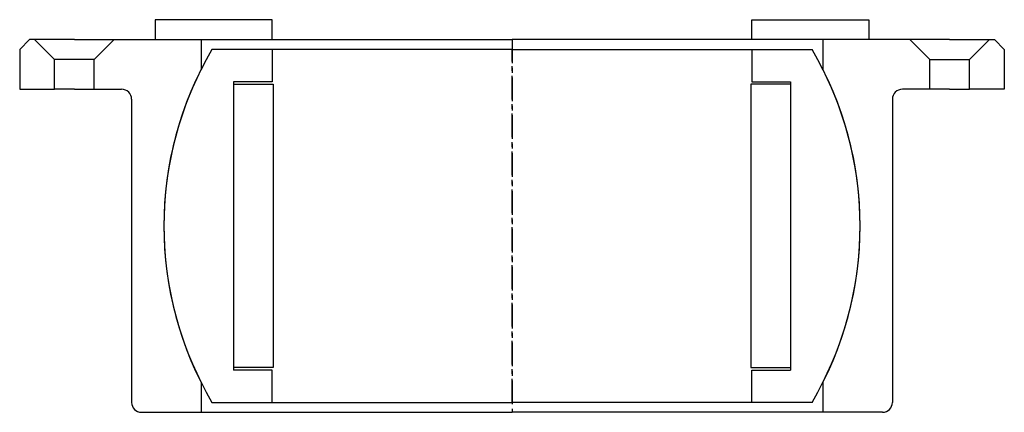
# Model space of a CAD drawing. Header units: millimetres. Extents: x -99 to 99, y -67 to 12.
import ezdxf

# ---------------------------------------------------------------- set-up
doc = ezdxf.new("R2010")
doc.units = ezdxf.units.MM
doc.header["$LTSCALE"] = 0.15
doc.header["$MEASUREMENT"] = 0
doc.linetypes.add('CENTER', pattern=[50.8, 31.75, -6.35, 6.35, -6.35])
doc.layers.get('0').update_dxf_attribs({"linetype": 'CONTINUOUS'})
doc.layers.add('CENTER', color=1, linetype='CENTER')

# ---------------------------------------------------------------- blocks, each defined once
blk = doc.blocks.new('M51-130-95')
for p, q in [((-48.25, 41.5), (-71.75, 41.5)), ((-71.75, 41.5), (-71.75, 37.5)), ((-48.25, 37.5), (-48.25, 41.5)), ((48.25, 41.5), (71.75, 41.5)), ((48.25, 37.5), (48.25, 41.5)), ((71.75, 41.5), (71.75, 37.5)), ((-97, 37.5), (-99, 35.5)), ((-96, 37.5), (-97, 37.5)), ((-96, 37.5), (-92, 33.5)), ((-88, 37.5), (-96, 37.5)), ((-88, 37.5), (-80, 37.5)), ((-80, 37.5), (-84, 33.5)), ((-80, 37.5), (0, 37.5)), ((-71.75, 37.5), (-48.25, 37.5)), ((-62.5, 37.5), (-62.5, 31.52)), ((80, 37.5), (0, 37.5)), ((71.75, 37.5), (48.25, 37.5)), ((62.5, 37.5), (62.5, 31.52)), ((80, 37.5), (84, 33.5)), ((88, 37.5), (80, 37.5)), ((88, 37.5), (96, 37.5)), ((96, 37.5), (92, 33.5)), ((96, 37.5), (97, 37.5)), ((97, 37.5), (99, 35.5)), ((-99, 35.5), (-99, 27.5)), ((99, 35.5), (99, 27.5)), ((-92, 27.5), (-92, 33.5)), ((-84, 33.5), (-92, 33.5)), ((-84, 27.5), (-84, 33.5)), ((84, 27.5), (84, 33.5)), ((84, 33.5), (92, 33.5)), ((92, 27.5), (92, 33.5)), ((-99, 27.5), (-92, 27.5)), ((-88, 27.5), (-92, 27.5)), ((-88, 27.5), (-84, 27.5)), ((-84, 27.5), (-78.5, 27.5)), ((84, 27.5), (78.5, 27.5)), ((88, 27.5), (84, 27.5)), ((88, 27.5), (92, 27.5)), ((99, 27.5), (92, 27.5)), ((-76.5, 25.5), (-76.5, -35.5)), ((76.5, 25.5), (76.5, -35.5)), ((-62.5, -31.52), (-62.5, -37.5)), ((62.5, -31.52), (62.5, -37.5)), ((-74.5, -37.5), (0, -37.5)), ((74.5, -37.5), (0, -37.5))]:
    blk.add_line(p, q)
for centre, radius, start, end in [((0, 0), 70, 153.2345, 206.7655), ((0, 0), 70, 333.2345, 26.7655), ((-78.5, 25.5), 2, 0, 90), ((78.5, 25.5), 2, 90, 180), ((-74.5, -35.5), 2, 180, 270), ((74.5, -35.5), 2, 270, 0)]:
    blk.add_arc(centre, radius, start, end)
at = {"layer": 'CENTER'}
blk.add_line((0, 37.5), (0, -37.5), dxfattribs=at)
blk = doc.blocks.new('M13-283-96')
for p, q in [((0, 35.5), (-60.33, 35.5)), ((-48.25, 35.5), (-48.25, 29)), ((0, 35.5), (60.33, 35.5)), ((48.25, 35.5), (48.25, 29)), ((-56, 29), (-56, -29)), ((-48.25, 29), (-56, 29)), ((-56, 28.5), (-48, 28.5)), ((-48, 28.5), (-48, -28.5)), ((48, 28.5), (48, -28.5)), ((56, 28.5), (48, 28.5)), ((48.25, 29), (56, 29)), ((56, 29), (56, -29)), ((-48, -28.5), (-56, -28.5)), ((-48.25, -29), (-56, -29)), ((-48.25, -35.5), (-48.25, -29)), ((48, -28.5), (56, -28.5)), ((48.25, -35.5), (48.25, -29)), ((48.25, -29), (56, -29)), ((-60.33, -35.5), (0, -35.5)), ((60.33, -35.5), (0, -35.5))]:
    blk.add_line(p, q)
for start, end in [(149.5263, 210.4737), (329.5263, 30.4737)]:
    blk.add_arc((0, 0), 70, start, end)
at = {"layer": 'CENTER'}
blk.add_line((0, -35.5), (0, 35.5), dxfattribs=at)

msp = doc.modelspace()

# ---------------------------------------------------------------- block references
for name in ['M51-130-95', 'M13-283-96']:
    msp.add_blockref(name, (0, -29.5))

doc.saveas('drawing.dxf')
